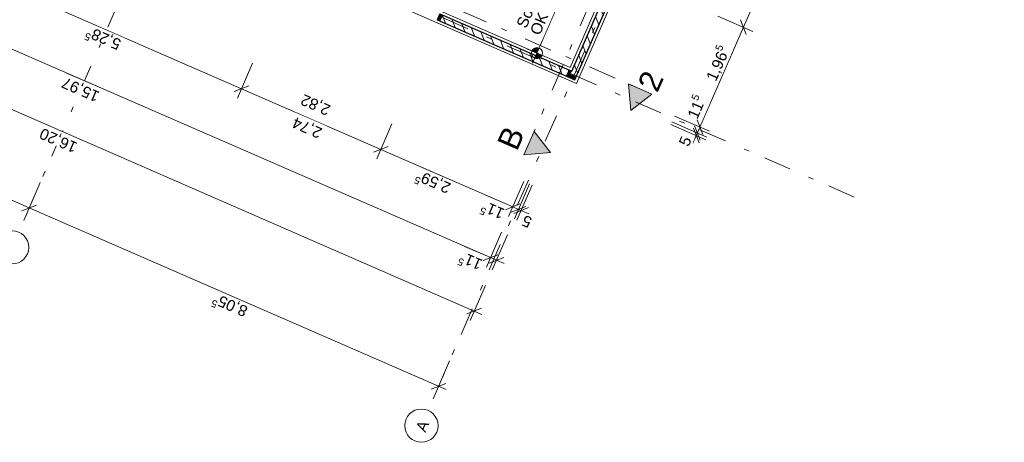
# Model space of a CAD drawing. Header units: metres. Extents: x -28 to 17.6, y -36.9 to 27.7.
# Tile 4 of 15: x -16.6 to 1.1, y -36.9 to -29.2. Entities that reach past the tile are written whole.
import ezdxf

# ---------------------------------------------------------------- set-up
doc = ezdxf.new("R2010")
doc.units = ezdxf.units.M
doc.header["$MEASUREMENT"] = 0
doc.linetypes.add('Achslinie 01', pattern=[1.166667, 0.5, -0.3, 0, -0.366667])
doc.linetypes.add('Wipeout_Contour', pattern=[1, 0, -1])
for name, color, linetype in [('00_Achsraster', 7, 'Continuous'), ('GBE_Beschriftung', 7, 'Continuous'), ('GBE_Wand_Decke_tragend_Schnitt', 7, 'Continuous'), ('GBE_Wand_Decke_tragend_Schraffur', 7, 'Continuous'), ('NEU_GBE_Bemassung_fsa', 7, 'Continuous'), ('NEU_GBE_Hoehenkoten', 7, 'Continuous'), ('NEU_GBE_Sockel', 7, 'Continuous'), ('NEU_GBE_Stuetze', 7, 'Continuous'), ('NEU_GPL_Schnittlinie', 7, 'Continuous')]:
    doc.layers.add(name, color=color, linetype=linetype)
doc.styles.add('ERSTELLTER_STIL_1', font='Arial')
doc.dimstyles.new('ERSTELLTER_STIL__1', dxfattribs={"dimtxt": 0.2, "dimasz": 0.19, "dimexe": 0.18, "dimexo": 0.5, "dimgap": 0.09, "dimtad": 1, "dimzin": 0, "dimdsep": 46, "dimtxsty": 'ERSTELLTER_STIL_1', "dimblk": 'ARROWHEAD_6', "dimblk1": 'ARROWHEAD_6', "dimblk2": 'ARROWHEAD_6', "dimcen": 0.09, "dimclrd": 7, "dimclre": 7, "dimclrt": 7, "dimazin": 0, "dimtfac": 1, "dimtdec": 4, "dimtmove": 0, "dimatfit": 3, "dimfxl": 1, "dimtolj": 1, "dimtzin": 0, "dimarcsym": 0})
doc.dimstyles.new('ERSTELLTER_STIL__2', dxfattribs={"dimtxt": 0.2, "dimasz": 0.19, "dimexe": 0.18, "dimexo": 0.5, "dimgap": 0.09, "dimtad": 1, "dimzin": 0, "dimdsep": 46, "dimtxsty": 'ERSTELLTER_STIL_1', "dimblk": 'ARROWHEAD_6', "dimblk1": 'ARROWHEAD_6', "dimblk2": 'ARROWHEAD_6', "dimcen": 0.09, "dimclrd": 8, "dimclre": 8, "dimclrt": 8, "dimazin": 0, "dimtfac": 1, "dimtdec": 4, "dimtmove": 0, "dimatfit": 3, "dimfxl": 1, "dimtolj": 1, "dimtzin": 0, "dimarcsym": 0})
doc.dimstyles.new('ERSTELLTER_STIL__3', dxfattribs={"dimtxt": 0.2, "dimasz": 0.19, "dimexe": 0.18, "dimexo": 0.5, "dimgap": 0.09, "dimtad": 1, "dimzin": 0, "dimdsep": 46, "dimtxsty": 'ERSTELLTER_STIL_1', "dimblk": 'ARROWHEAD_6', "dimblk1": 'ARROWHEAD_6', "dimblk2": 'ARROWHEAD_6', "dimcen": 0.09, "dimclrd": 7, "dimclre": 7, "dimclrt": 7, "dimazin": 0, "dimtfac": 1, "dimtdec": 4, "dimtmove": 2, "dimatfit": 3, "dimfxl": 1, "dimtolj": 1, "dimtzin": 0, "dimarcsym": 0})

# ---------------------------------------------------------------- blocks, each defined once
blk = doc.blocks.new('*D1')
at = {"layer": 'NEU_GBE_Bemassung_fsa', "color": 7, "linetype": 'Continuous', "lineweight": 13}
for p, q in [((-23.344, -28.201), (-23.07, -27.57)), ((-23.407, -27.969), (-23.269, -28.029)), ((-23.138, -27.977), (-23.401, -28.081)), ((-23.269, -28.029), (-8.417, -34.497)), ((-8.492, -34.669), (-8.218, -34.039)), ((-8.549, -34.549), (-8.286, -34.446)), ((-8.417, -34.497), (-8.28, -34.557))]:
    blk.add_line(p, q, dxfattribs=at)
at = {"color": 254, "linetype": 'Wipeout_Contour', "lineweight": 0, "ltscale": 140.759384}
blk.add_wipeout([(-15.501, -31.419), (-16.191, -31.119), (-16.298, -31.363), (-15.607, -31.664)], dxfattribs=at).dxf.layer = 'NEU_GBE_Bemassung_fsa'
at = {"layer": 'NEU_GBE_Bemassung_fsa', "color": 7, "lineweight": 13, "insert": (-15.545, -31.437), "char_height": 0.2, "attachment_point": 7, "rotation": 156.4651, "style": 'ERSTELLTER_STIL_1'}
blk.add_mtext('\\A1;{\\pql;\\fArial|b0|i0|c0|p34;16,20}', dxfattribs=at)
blk = doc.blocks.new('ARROWHEAD_6')
at = {"color": 0, "linetype": 'Continuous', "lineweight": 0}
for p, q in [((0, 0), (-1, 0)), ((-0.5, -0.5), (0.5, 0.5))]:
    blk.add_line(p, q, dxfattribs=at)
blk = doc.blocks.new('*D68')
at = {"layer": 'NEU_GBE_Bemassung_fsa', "color": 7, "linetype": 'Continuous', "lineweight": 13}
for p, q in [((-1.161, -23.865), (-2.734, -27.476)), ((-3.192, -27.276), (-2.562, -27.551)), ((-2.682, -27.607), (-2.786, -27.344)), ((-2.734, -27.476), (-3.563, -29.38)), ((-3.512, -29.512), (-3.615, -29.248))]:
    blk.add_line(p, q, dxfattribs=at)
at = {"color": 254, "linetype": 'Wipeout_Contour', "lineweight": 0, "ltscale": 114.25182}
blk.add_wipeout([(-3.295, -28.747), (-3.015, -28.104), (-3.259, -27.997), (-3.539, -28.64)], dxfattribs=at).dxf.layer = 'NEU_GBE_Bemassung_fsa'
at = {"layer": 'NEU_GBE_Bemassung_fsa', "color": 7, "lineweight": 13, "insert": (-3.276, -28.718), "char_height": 0.2, "attachment_point": 7, "rotation": 66.4651, "style": 'ERSTELLTER_STIL_1'}
blk.add_mtext('\\A1;{\\pql;\\fArial|b0|i0|c0|p34;2,07\\fArial|b0|i0|c0|p34;\\A1{\\H.66x;\\S5^  ;}}', dxfattribs=at)
blk = doc.blocks.new('*D69')
at = {"layer": 'NEU_GBE_Bemassung_fsa', "color": 7, "linetype": 'Continuous', "lineweight": 13}
for p, q in [((-2.734, -27.476), (-3.563, -29.38)), ((-4.022, -29.18), (-3.391, -29.455)), ((-3.512, -29.512), (-3.615, -29.248)), ((-3.563, -29.38), (-4.348, -31.181)), ((-4.296, -31.313), (-4.4, -31.05))]:
    blk.add_line(p, q, dxfattribs=at)
at = {"color": 254, "linetype": 'Wipeout_Contour', "lineweight": 0, "ltscale": 121.265469}
blk.add_wipeout([(-4.025, -30.423), (-3.745, -29.78), (-3.989, -29.673), (-4.269, -30.316)], dxfattribs=at).dxf.layer = 'NEU_GBE_Bemassung_fsa'
at = {"color": 254, "linetype": 'Wipeout_Contour', "lineweight": 0, "ltscale": 124.662661}
blk.add_wipeout([(-4.327, -31.118), (-4.147, -30.703), (-4.391, -30.596), (-4.572, -31.011)], dxfattribs=at).dxf.layer = 'NEU_GBE_Bemassung_fsa'
at = {"layer": 'NEU_GBE_Bemassung_fsa', "color": 7, "lineweight": 13, "char_height": 0.2, "attachment_point": 7, "rotation": 66.4651, "style": 'ERSTELLTER_STIL_1'}
for s, insert in [('\\A1;{\\pql;\\fArial|b0|i0|c0|p34;1,96\\fArial|b0|i0|c0|p34;\\A1{\\H.66x;\\S5^  ;}}', (-4.006, -30.394)), ('\\A1;{\\pql;\\fArial|b0|i0|c0|p34;11\\fArial|b0|i0|c0|p34;\\A1{\\H.66x;\\S5^  ;}}', (-4.343, -31.075))]:
    blk.add_mtext(s, dxfattribs=dict(at, insert=insert))
blk = doc.blocks.new('*D70')
at = {"layer": 'NEU_GBE_Bemassung_fsa', "color": 7, "linetype": 'Continuous', "lineweight": 13}
for p, q in [((-3.563, -29.38), (-4.348, -31.181)), ((-4.806, -30.982), (-4.176, -31.256)), ((-4.296, -31.313), (-4.4, -31.05)), ((-4.362, -31.464), (-4.466, -31.201)), ((-4.446, -31.155), (-4.342, -31.418)), ((-4.348, -31.181), (-4.394, -31.287))]:
    blk.add_line(p, q, dxfattribs=at)
blk = doc.blocks.new('*D71')
at = {"layer": 'NEU_GBE_Bemassung_fsa', "color": 7, "linetype": 'Continuous', "lineweight": 13}
for p, q in [((-4.872, -31.133), (-4.242, -31.408)), ((-4.852, -31.087), (-4.222, -31.362)), ((-4.362, -31.464), (-4.466, -31.201)), ((-4.446, -31.155), (-4.342, -31.418)), ((-4.348, -31.181), (-4.394, -31.287)), ((-4.414, -31.333), (-4.474, -31.47)), ((-4.394, -31.287), (-4.414, -31.333))]:
    blk.add_line(p, q, dxfattribs=at)
at = {"color": 254, "linetype": 'Wipeout_Contour', "lineweight": 0, "ltscale": 127.108658}
blk.add_wipeout([(-4.534, -31.592), (-4.446, -31.391), (-4.691, -31.284), (-4.779, -31.486)], dxfattribs=at).dxf.layer = 'NEU_GBE_Bemassung_fsa'
at = {"layer": 'NEU_GBE_Bemassung_fsa', "color": 7, "lineweight": 13, "insert": (-4.551, -31.548), "char_height": 0.2, "attachment_point": 7, "rotation": 66.4651, "style": 'ERSTELLTER_STIL_1'}
blk.add_mtext('\\A1;{\\pql;\\fArial|b0|i0|c0|p34;5}', dxfattribs=at)
blk = doc.blocks.new('*D75')
at = {"layer": 'NEU_GBE_Bemassung_fsa', "color": 7, "linetype": 'Continuous', "lineweight": 13}
for p, q in [((-20.053, -27.453), (-19.778, -26.823)), ((-19.846, -27.229), (-20.109, -27.333)), ((-19.978, -27.281), (-17.458, -28.379)), ((-17.533, -28.55), (-17.258, -27.92)), ((-17.326, -28.327), (-17.589, -28.43)), ((-17.458, -28.379), (-12.614, -30.488))]:
    blk.add_line(p, q, dxfattribs=at)
at = {"color": 254, "linetype": 'Wipeout_Contour', "lineweight": 0, "ltscale": 134.708619}
blk.add_wipeout([(-18.445, -27.956), (-18.996, -27.716), (-19.102, -27.961), (-18.552, -28.201)], dxfattribs=at).dxf.layer = 'NEU_GBE_Bemassung_fsa'
at = {"layer": 'NEU_GBE_Bemassung_fsa', "color": 7, "lineweight": 13, "insert": (-18.489, -27.973), "char_height": 0.2, "attachment_point": 7, "rotation": 156.4651, "style": 'ERSTELLTER_STIL_1'}
blk.add_mtext('\\A1;{\\pql;\\fArial|b0|i0|c0|p34;2,75}', dxfattribs=at)
blk = doc.blocks.new('*D76')
at = {"layer": 'NEU_GBE_Bemassung_fsa', "color": 7, "linetype": 'Continuous', "lineweight": 13}
for p, q in [((-17.533, -28.55), (-17.258, -27.92)), ((-17.326, -28.327), (-17.589, -28.43)), ((-17.458, -28.379), (-12.614, -30.488)), ((-12.483, -30.436), (-12.746, -30.54))]:
    blk.add_line(p, q, dxfattribs=at)
at = {"color": 254, "linetype": 'Wipeout_Contour', "lineweight": 0, "ltscale": 132.770831}
blk.add_wipeout([(-14.717, -29.579), (-15.36, -29.299), (-15.467, -29.544), (-14.824, -29.824)], dxfattribs=at).dxf.layer = 'NEU_GBE_Bemassung_fsa'
at = {"layer": 'NEU_GBE_Bemassung_fsa', "color": 7, "lineweight": 13, "insert": (-14.746, -29.561), "char_height": 0.2, "attachment_point": 7, "rotation": 156.4651, "style": 'ERSTELLTER_STIL_1'}
blk.add_mtext('\\A1;{\\pql;\\fArial|b0|i0|c0|p34;5,28\\fArial|b0|i0|c0|p34;\\A1{\\H.66x;\\S5^  ;}}', dxfattribs=at)
blk = doc.blocks.new('*D77')
at = {"layer": 'NEU_GBE_Bemassung_fsa', "color": 7, "linetype": 'Continuous', "lineweight": 13}
for p, q in [((-17.458, -28.379), (-12.614, -30.488)), ((-12.689, -30.66), (-12.415, -30.03)), ((-12.483, -30.436), (-12.746, -30.54)), ((-12.614, -30.488), (-10.102, -31.582)), ((-9.97, -31.531), (-10.234, -31.634))]:
    blk.add_line(p, q, dxfattribs=at)
at = {"color": 254, "linetype": 'Wipeout_Contour', "lineweight": 0, "ltscale": 132.759332}
blk.add_wipeout([(-11.085, -31.161), (-11.636, -30.921), (-11.743, -31.166), (-11.192, -31.406)], dxfattribs=at).dxf.layer = 'NEU_GBE_Bemassung_fsa'
at = {"layer": 'NEU_GBE_Bemassung_fsa', "color": 7, "lineweight": 13, "insert": (-11.129, -31.178), "char_height": 0.2, "attachment_point": 7, "rotation": 156.4651, "style": 'ERSTELLTER_STIL_1'}
blk.add_mtext('\\A1;{\\pql;\\fArial|b0|i0|c0|p34;2,74}', dxfattribs=at)
blk = doc.blocks.new('*D78')
at = {"layer": 'NEU_GBE_Bemassung_fsa', "color": 7, "linetype": 'Continuous', "lineweight": 13}
for p, q in [((-12.614, -30.488), (-10.102, -31.582)), ((-10.177, -31.754), (-9.902, -31.124)), ((-9.97, -31.531), (-10.234, -31.634)), ((-10.102, -31.582), (-7.724, -32.618)), ((-7.593, -32.566), (-7.856, -32.67))]:
    blk.add_line(p, q, dxfattribs=at)
at = {"color": 254, "linetype": 'Wipeout_Contour', "lineweight": 0, "ltscale": 133.718261}
blk.add_wipeout([(-8.771, -32.169), (-9.414, -31.889), (-9.521, -32.134), (-8.877, -32.414)], dxfattribs=at).dxf.layer = 'NEU_GBE_Bemassung_fsa'
at = {"color": 254, "linetype": 'Wipeout_Contour', "lineweight": 0, "ltscale": 134.437133}
blk.add_wipeout([(-7.788, -32.597), (-8.203, -32.417), (-8.309, -32.661), (-7.894, -32.842)], dxfattribs=at).dxf.layer = 'NEU_GBE_Bemassung_fsa'
at = {"layer": 'NEU_GBE_Bemassung_fsa', "color": 7, "lineweight": 13, "char_height": 0.2, "attachment_point": 7, "rotation": 156.4651, "style": 'ERSTELLTER_STIL_1'}
for s, insert in [('\\A1;{\\pql;\\fArial|b0|i0|c0|p34;2,59\\fArial|b0|i0|c0|p34;\\A1{\\H.66x;\\S5^  ;}}', (-8.799, -32.151)), ('\\A1;{\\pql;\\fArial|b0|i0|c0|p34;11\\fArial|b0|i0|c0|p34;\\A1{\\H.66x;\\S5^  ;}}', (-7.831, -32.613))]:
    blk.add_mtext(s, dxfattribs=dict(at, insert=insert))
blk = doc.blocks.new('*D79')
at = {"layer": 'NEU_GBE_Bemassung_fsa', "color": 7, "linetype": 'Continuous', "lineweight": 13}
for p, q in [((-10.102, -31.582), (-7.724, -32.618)), ((-7.799, -32.79), (-7.525, -32.159)), ((-7.593, -32.566), (-7.856, -32.67)), ((-7.75, -32.716), (-7.487, -32.612)), ((-7.724, -32.618), (-7.619, -32.664)), ((-7.441, -32.632), (-7.705, -32.736))]:
    blk.add_line(p, q, dxfattribs=at)
blk = doc.blocks.new('*D80')
at = {"layer": 'NEU_GBE_Bemassung_fsa', "color": 7, "linetype": 'Continuous', "lineweight": 13}
for p, q in [((-7.694, -32.836), (-7.419, -32.205)), ((-7.648, -32.856), (-7.373, -32.225)), ((-7.75, -32.716), (-7.487, -32.612)), ((-7.724, -32.618), (-7.619, -32.664)), ((-7.441, -32.632), (-7.705, -32.736)), ((-7.619, -32.664), (-7.573, -32.684)), ((-7.573, -32.684), (-7.435, -32.744))]:
    blk.add_line(p, q, dxfattribs=at)
at = {"color": 254, "linetype": 'Wipeout_Contour', "lineweight": 0, "ltscale": 134.885913}
blk.add_wipeout([(-7.313, -32.804), (-7.515, -32.716), (-7.621, -32.961), (-7.42, -33.049)], dxfattribs=at).dxf.layer = 'NEU_GBE_Bemassung_fsa'
at = {"layer": 'NEU_GBE_Bemassung_fsa', "color": 7, "lineweight": 13, "insert": (-7.357, -32.821), "char_height": 0.2, "attachment_point": 7, "rotation": 156.4651, "style": 'ERSTELLTER_STIL_1'}
blk.add_mtext('\\A1;{\\pql;\\fArial|b0|i0|c0|p34;5}', dxfattribs=at)
blk = doc.blocks.new('*D81')
at = {"layer": 'NEU_GBE_Bemassung_fsa', "color": 7, "linetype": 'Continuous', "lineweight": 13}
for p, q in [((-22.945, -27.284), (-22.671, -26.654)), ((-22.84, -27.33), (-22.565, -26.7)), ((-23.008, -27.052), (-22.87, -27.112)), ((-22.739, -27.06), (-23.002, -27.164)), ((-22.633, -27.106), (-22.896, -27.21)), ((-22.87, -27.112), (-22.765, -27.158)), ((-22.765, -27.158), (-8.124, -33.535))]:
    blk.add_line(p, q, dxfattribs=at)
blk = doc.blocks.new('*D82')
at = {"layer": 'NEU_GBE_Bemassung_fsa', "color": 7, "linetype": 'Continuous', "lineweight": 13}
for p, q in [((-22.633, -27.106), (-22.896, -27.21)), ((-22.765, -27.158), (-8.124, -33.535)), ((-8.255, -33.586), (-7.992, -33.483))]:
    blk.add_line(p, q, dxfattribs=at)
at = {"color": 254, "linetype": 'Wipeout_Contour', "lineweight": 0, "ltscale": 142.066123}
blk.add_wipeout([(-22.32, -27.367), (-22.752, -27.178), (-22.866, -27.44), (-22.434, -27.629)], dxfattribs=at).dxf.layer = 'NEU_GBE_Bemassung_fsa'
at = {"color": 254, "linetype": 'Wipeout_Contour', "lineweight": 0, "ltscale": 136.766469}
blk.add_wipeout([(-15.101, -30.503), (-15.792, -30.202), (-15.899, -30.447), (-15.208, -30.747)], dxfattribs=at).dxf.layer = 'NEU_GBE_Bemassung_fsa'
at = {"color": 254, "linetype": 'Wipeout_Contour', "lineweight": 0, "ltscale": 138.381516}
blk.add_wipeout([(-8.187, -33.514), (-8.602, -33.333), (-8.709, -33.578), (-8.294, -33.759)], dxfattribs=at).dxf.layer = 'NEU_GBE_Bemassung_fsa'
at = {"layer": 'NEU_GBE_Bemassung_fsa', "color": 7, "lineweight": 13, "char_height": 0.2, "attachment_point": 7, "rotation": 156.4651, "style": 'ERSTELLTER_STIL_1'}
for s, insert in [('\\A1;{\\pql;\\fArial|b0|i0|c0|p34;11\\fArial|b0|i0|c0|p34;\\A1{\\H.66x;\\S5^  ;}}', (-22.376, -27.387)), ('\\A1;{\\pql;\\fArial|b0|i0|c0|p34;15,97}', (-15.145, -30.52)), ('\\A1;{\\pql;\\fArial|b0|i0|c0|p34;11\\fArial|b0|i0|c0|p34;\\A1{\\H.66x;\\S5^  ;}}', (-8.23, -33.529))]:
    blk.add_mtext(s, dxfattribs=dict(at, insert=insert))
blk = doc.blocks.new('*D83')
at = {"layer": 'NEU_GBE_Bemassung_fsa', "color": 7, "linetype": 'Continuous', "lineweight": 13}
for p, q in [((-22.765, -27.158), (-8.124, -33.535)), ((-8.198, -33.707), (-7.924, -33.076)), ((-8.093, -33.753), (-7.818, -33.122)), ((-8.255, -33.586), (-7.992, -33.483)), ((-7.887, -33.529), (-8.15, -33.632)), ((-8.124, -33.535), (-8.018, -33.581)), ((-8.018, -33.581), (-7.881, -33.641))]:
    blk.add_line(p, q, dxfattribs=at)
blk = doc.blocks.new('*D84')
at = {"layer": '00_Achsraster', "color": 8, "linetype": 'Continuous', "lineweight": 18}
for p, q in [((-24.016, -29.886), (-23.741, -29.255)), ((-23.953, -29.367), (-23.816, -29.427)), ((-23.684, -29.376), (-23.947, -29.479)), ((-23.816, -29.427), (-16.444, -32.638)), ((-16.519, -32.81), (-16.244, -32.18)), ((-16.312, -32.586), (-16.576, -32.69)), ((-16.444, -32.638), (-9.061, -35.854))]:
    blk.add_line(p, q, dxfattribs=at)
at = {"color": 254, "linetype": 'Wipeout_Contour', "lineweight": 0, "ltscale": 148.513956}
blk.add_wipeout([(-19.86, -31.16), (-20.407, -30.922), (-20.511, -31.162), (-19.965, -31.4)], dxfattribs=at).dxf.layer = '00_Achsraster'
at = {"layer": '00_Achsraster', "color": 8, "lineweight": 18, "insert": (-19.901, -31.176), "char_height": 0.2, "attachment_point": 7, "rotation": 156.4651, "style": 'ERSTELLTER_STIL_1'}
blk.add_mtext('\\A1;{\\pql;\\fArial|b0|i0|c0|p34;8,04}', dxfattribs=at)
blk = doc.blocks.new('*D85')
at = {"layer": '00_Achsraster', "color": 8, "linetype": 'Continuous', "lineweight": 18}
for p, q in [((-16.312, -32.586), (-16.576, -32.69)), ((-16.444, -32.638), (-9.061, -35.854)), ((-9.136, -36.025), (-8.862, -35.395)), ((-9.193, -35.905), (-8.93, -35.802)), ((-9.061, -35.854), (-8.924, -35.913))]:
    blk.add_line(p, q, dxfattribs=at)
at = {"color": 254, "linetype": 'Wipeout_Contour', "lineweight": 0, "ltscale": 146.739424}
blk.add_wipeout([(-12.437, -34.393), (-13.076, -34.115), (-13.18, -34.355), (-12.542, -34.633)], dxfattribs=at).dxf.layer = '00_Achsraster'
at = {"layer": '00_Achsraster', "color": 8, "lineweight": 18, "insert": (-12.462, -34.374), "char_height": 0.2, "attachment_point": 7, "rotation": 156.4651, "style": 'ERSTELLTER_STIL_1'}
blk.add_mtext('\\A1;{\\pql;\\fArial|b0|i0|c0|p34;8,05\\fArial|b0|i0|c0|p34;\\A1{\\H.66x;\\S5^  ;}}', dxfattribs=at)

msp = doc.modelspace()

# ---------------------------------------------------------------- hatches: boundary and pattern name
at = {"layer": 'GBE_Wand_Decke_tragend_Schraffur', "linetype": 'Continuous', "lineweight": 13}
h = msp.add_hatch(dxfattribs=at)
h.set_pattern_fill('MW_Ziegel_0001', style=0, pattern_type=2)
h.set_pattern_definition([(111.465, (-6.83805, -30.22152), (0.1256365, 0.049401), [])])
h.paths.add_polyline_path([(-9.084, -29.244), (-6.6, -30.325), (-5.77, -28.419), (-5.875, -28.373), (-6.66, -30.174), (-9.038, -29.139)])
at = {"layer": 'NEU_GBE_Stuetze', "linetype": 'Continuous', "lineweight": 13}
for points in [[(-9.038, -29.139), (-9.084, -29.244), (-9.029, -29.268), (-8.983, -29.163)], [(-6.717, -30.15), (-6.763, -30.255), (-6.706, -30.28), (-6.66, -30.174)], [(-6.682, -30.225), (-6.706, -30.28), (-6.601, -30.326), (-6.577, -30.271)]]:
    msp.add_hatch(color=7, dxfattribs=at).paths.add_polyline_path(points)

# ---------------------------------------------------------------- linework, layer by layer
at = {"layer": '00_Achsraster', "color": 8, "linetype": 'Achslinie 01', "lineweight": 18}
for p, q in [((8.441, 24.499), (-16.634, -33.074)), ((15.824, 21.283), (-9.251, -36.289)), ((-1.566, -32.442), (-27.429, -21.177))]:
    msp.add_line(p, q, dxfattribs=at)
at = {"layer": '00_Achsraster', "color": 8, "linetype": 'Continuous', "lineweight": 18}
for centre in [(-16.753, -33.349), (-9.371, -36.564)]:
    msp.add_circle(centre, 0.3, dxfattribs=at)
at = {"layer": 'GBE_Wand_Decke_tragend_Schnitt', "color": 7, "linetype": 'Continuous', "lineweight": 25}
msp.add_line((-9.038, -29.139), (-9.084, -29.244), dxfattribs=at)
for points in [[(-9.038, -29.139), (-6.66, -30.174), (-5.875, -28.373)], [(-9.084, -29.244), (-6.601, -30.326), (-5.77, -28.419)]]:
    msp.add_lwpolyline(points, dxfattribs=at)
at = {"layer": 'NEU_GBE_Sockel', "color": 9, "linetype": 'Continuous', "lineweight": 18}
for points in [[(-1.555, 20.137), (-2.22, 20.427), (-21.518, -23.883), (-6.575, -30.392), (12.724, 13.918), (12.055, 14.21)], [(-1.641, 19.94), (-2.109, 20.144), (-21.235, -23.772), (-6.686, -30.109), (12.441, 13.807), (11.969, 14.012)]]:
    msp.add_lwpolyline(points, dxfattribs=at)

# ---------------------------------------------------------------- texts
at = {"layer": '00_Achsraster', "color": 8, "linetype": 'Continuous', "lineweight": 18, "insert": (-9.299, -36.698), "char_height": 0.2, "attachment_point": 7, "rotation": 66.4651, "style": 'ERSTELLTER_STIL_1'}
msp.add_mtext('\\A1;{\\pql;\\fArial|b0|i0|c0|p34;A}', dxfattribs=at)

# ---------------------------------------------------------------- next in the draw order: dimensions: what is measured, and where the dimension line sits
at = {"layer": 'NEU_GBE_Bemassung_fsa', "color": 7, "linetype": 'Continuous', "lineweight": 13}
for base, p1, p2, angle, picture, middle, turn in [((-8.417, -34.497), (-21.453, -23.857), (-6.601, -30.326), 336.4651, '*D1', (-15.909, -31.387), 156.4651), ((-3.563, -29.38), (-4.941, -26.515), (-5.77, -28.419), 246.4651, '*D68', (-3.195, -28.184), 66.4651)]:
    dim = msp.add_linear_dim(base=base, p1=p1, p2=p2, angle=angle, dimstyle='ERSTELLTER_STIL__1', dxfattribs=at)
    dim.commit()
    dim.dimension.update_dxf_attribs({"geometry": picture, "text_midpoint": middle, "dimtype": 160, "text_rotation": turn})

# ---------------------------------------------------------------- next in the draw order: dimensions: what is measured, and where the dimension line sits
for base, p1, p2, angle, picture, middle, turn in [((-17.458, -28.379), (-18.959, -24.943), (-16.439, -26.041), 336.4651, '*D75', (-18.781, -27.955), 156.4651), ((-4.34794, -31.18144), (-5.76998, -28.4188), (-6.66006, -30.17443), 246.46509, '*D69', (-3.92501, -29.85979), 66.46509)]:
    dim = msp.add_linear_dim(base=base, p1=p1, p2=p2, angle=angle, dimstyle='ERSTELLTER_STIL__1', dxfattribs=at)
    dim.commit()
    dim.dimension.update_dxf_attribs({"geometry": picture, "text_midpoint": middle, "dimtype": 160, "text_rotation": turn})

# ---------------------------------------------------------------- next in the draw order: dimensions: what is measured, and where the dimension line sits
for base, p1, p2, angle, picture, middle, turn in [((-12.614, -30.488), (-16.439, -26.041), (-11.596, -28.15), 336.4651, '*D76', (-15.28, -29.48), 156.4651), ((-4.394, -31.287), (-6.66, -30.174), (-6.601, -30.326), 246.4651, '*D70', (-4.275, -30.663), 66.4651)]:
    dim = msp.add_linear_dim(base=base, p1=p1, p2=p2, angle=angle, dimstyle='ERSTELLTER_STIL__1', dxfattribs=at)
    dim.commit()
    dim.dimension.update_dxf_attribs({"geometry": picture, "text_midpoint": middle, "dimtype": 160, "text_rotation": turn})

# ---------------------------------------------------------------- next in the draw order: dimensions: what is measured, and where the dimension line sits
for base, p1, p2, angle, picture, middle, turn in [((-10.102, -31.582), (-11.596, -28.15), (-9.084, -29.244), 336.4651, '*D77', (-11.421, -31.16), 156.4651), ((-4.414, -31.333), (-6.601, -30.326), (-6.575, -30.392), 246.4651, '*D71', (-4.612, -31.436), 66.4651)]:
    dim = msp.add_linear_dim(base=base, p1=p1, p2=p2, angle=angle, dimstyle='ERSTELLTER_STIL__1', dxfattribs=at)
    dim.commit()
    dim.dimension.update_dxf_attribs({"geometry": picture, "text_midpoint": middle, "dimtype": 160, "text_rotation": turn})

# ---------------------------------------------------------------- next in the draw order: hatches: boundary and pattern name
at = {"layer": 'NEU_GPL_Schnittlinie', "linetype": 'Continuous', "lineweight": 18, "true_color": 0x0073a8}
msp.add_hatch(color=144, dxfattribs=at).paths.add_polyline_path([(-5.634, -30.403), (-5.216, -30.585), (-5.593, -30.879)])

# ---------------------------------------------------------------- next in the draw order: linework, layer by layer
at = {"layer": 'NEU_GPL_Schnittlinie', "color": 144, "linetype": 'Continuous', "lineweight": 18, "true_color": 0x0073a8, "flags": 128}
msp.add_lwpolyline([(-5.634, -30.403), (-5.216, -30.585), (-5.593, -30.879)], close=True, dxfattribs=at)

# ---------------------------------------------------------------- next in the draw order: texts
at = {"layer": 'NEU_GPL_Schnittlinie', "color": 144, "linetype": 'Continuous', "lineweight": 18, "true_color": 0x0073a8, "insert": (-5.359, -30.129), "char_height": 0.4, "attachment_point": 3, "rotation": 66.4651, "style": 'ERSTELLTER_STIL_1'}
msp.add_mtext('\\A1;{\\pqr;\\fArial|b0|i0|c0|p34;2}', dxfattribs=at)

# ---------------------------------------------------------------- next in the draw order: dimensions: what is measured, and where the dimension line sits
at = {"layer": 'NEU_GBE_Bemassung_fsa', "color": 7, "linetype": 'Continuous', "lineweight": 13}
dim = msp.add_linear_dim(base=(-7.724, -32.618), p1=(-9.084, -29.244), p2=(-6.66, -30.174), angle=336.4651, dimstyle='ERSTELLTER_STIL__1', dxfattribs=at)
dim.commit()
dim.dimension.update_dxf_attribs({"geometry": '*D78', "text_midpoint": (-9.334, -32.069), "dimtype": 160, "text_rotation": 156.4651})

# ---------------------------------------------------------------- next in the draw order: dimensions: what is measured, and where the dimension line sits
for base, p1, p2, angle, dimstyle, picture, middle, turn in [((-22.76474, -27.15792), (-21.45258, -23.85717), (-21.30123, -23.79766), 336.46509, 'ERSTELLTER_STIL__3', '*D81', (-22.78772, -27.31879), 156.46509), ((-7.6188, -32.6638), (-6.6601, -30.1744), (-6.6005, -30.3258), 336.4651, 'ERSTELLTER_STIL__1', '*D79', (-8.2431, -32.5446), 156.4651)]:
    dim = msp.add_linear_dim(base=base, p1=p1, p2=p2, angle=angle, dimstyle=dimstyle, dxfattribs=at)
    dim.commit()
    dim.dimension.update_dxf_attribs({"geometry": picture, "text_midpoint": middle, "dimtype": 160, "text_rotation": turn})

# ---------------------------------------------------------------- next in the draw order: dimensions: what is measured, and where the dimension line sits
dim = msp.add_linear_dim(base=(-7.573, -32.684), p1=(-6.601, -30.326), p2=(-6.575, -30.392), angle=336.4651, dimstyle='ERSTELLTER_STIL__1', dxfattribs=at)
dim.commit()
dim.dimension.update_dxf_attribs({"geometry": '*D80', "text_midpoint": (-7.469, -32.882), "dimtype": 160, "text_rotation": 156.4651})

# ---------------------------------------------------------------- next in the draw order: dimensions: what is measured, and where the dimension line sits
dim = msp.add_linear_dim(base=(-8.124, -33.535), p1=(-21.301, -23.798), p2=(-6.66, -30.174), angle=336.4651, dimstyle='ERSTELLTER_STIL__1', dxfattribs=at)
dim.commit()
dim.dimension.update_dxf_attribs({"geometry": '*D82', "text_midpoint": (-15.509, -30.471), "dimtype": 160, "text_rotation": 156.4651})

# ---------------------------------------------------------------- next in the draw order: hatches: boundary and pattern name
at = {"layer": 'NEU_GBE_Hoehenkoten', "linetype": 'Continuous', "lineweight": 13}
for points in [[(-7.287, -29.847), (-7.247, -29.755), (-7.285, -29.747), (-7.324, -29.754), (-7.357, -29.775), (-7.379, -29.807)], [(-7.287, -29.847), (-7.327, -29.938), (-7.289, -29.947), (-7.25, -29.94), (-7.218, -29.919), (-7.195, -29.887)]]:
    msp.add_hatch(color=7, dxfattribs=at).paths.add_polyline_path(points)
at = {"layer": 'NEU_GPL_Schnittlinie', "linetype": 'Continuous', "lineweight": 18, "true_color": 0x0073a8}
msp.add_hatch(color=144, dxfattribs=at).paths.add_polyline_path([(-7.521, -31.679), (-7.339, -31.26), (-7.045, -31.637)])

# ---------------------------------------------------------------- next in the draw order: linework, layer by layer
at = {"layer": 'NEU_GBE_Hoehenkoten', "color": 7, "linetype": 'Continuous', "lineweight": 13}
for p, q in [((-7.367, -30.03), (-6.765, -28.649)), ((-7.104, -29.927), (-7.47, -29.767))]:
    msp.add_line(p, q, dxfattribs=at)
msp.add_circle((-7.287, -29.847), 0.1, dxfattribs=at)
at = {"layer": 'NEU_GPL_Schnittlinie', "color": 144, "linetype": 'Continuous', "lineweight": 18, "true_color": 0x0073a8, "flags": 128}
msp.add_lwpolyline([(-7.521, -31.679), (-7.339, -31.26), (-7.045, -31.637)], close=True, dxfattribs=at)

# ---------------------------------------------------------------- next in the draw order: texts
at = {"layer": 'NEU_GPL_Schnittlinie', "color": 144, "linetype": 'Continuous', "lineweight": 18, "true_color": 0x0073a8, "insert": (-7.868, -31.129), "char_height": 0.4, "attachment_point": 3, "rotation": 66.4651, "style": 'ERSTELLTER_STIL_1'}
msp.add_mtext('\\A1;{\\pqr;\\fArial|b0|i0|c0|p34;B}', dxfattribs=at)

# ---------------------------------------------------------------- next in the draw order: dimensions: what is measured, and where the dimension line sits
at = {"layer": 'NEU_GBE_Bemassung_fsa', "color": 7, "linetype": 'Continuous', "lineweight": 13}
dim = msp.add_linear_dim(base=(-8.0181, -33.5806), p1=(-6.6601, -30.1744), p2=(-6.6005, -30.3258), angle=336.4651, dimstyle='ERSTELLTER_STIL__1', dxfattribs=at)
dim.commit()
dim.dimension.update_dxf_attribs({"geometry": '*D83', "text_midpoint": (-8.6424, -33.4614), "dimtype": 160, "text_rotation": 156.4651})

# ---------------------------------------------------------------- next in the draw order: dimensions: what is measured, and where the dimension line sits
at = {"layer": '00_Achsraster', "color": 8, "linetype": 'Continuous', "lineweight": 18}
dim = msp.add_linear_dim(base=(-16.444, -32.638), p1=(-24.006, -29.863), p2=(-15.009, -29.343), angle=336.4651, dimstyle='ERSTELLTER_STIL__2', dxfattribs=at)
dim.commit()
dim.dimension.update_dxf_attribs({"geometry": '*D84', "text_midpoint": (-20.193, -31.158), "dimtype": 160, "text_rotation": 156.4651})

# ---------------------------------------------------------------- next in the draw order: wipeouts: each hides what was drawn before it
at = {"color": 254, "linetype": 'Wipeout_Contour', "lineweight": 0, "ltscale": 119.642681}
msp.add_wipeout([(-7.187, -29.6), (-6.758, -28.616), (-7.003, -28.509), (-7.431, -29.493)], dxfattribs=at).dxf.layer = 'NEU_GBE_Hoehenkoten'

# ---------------------------------------------------------------- next in the draw order: linework, layer by layer
at = {"layer": 'NEU_GPL_Schnittlinie', "color": 144, "linetype": 'Achslinie 01', "lineweight": 18, "true_color": 0x0073a8}
msp.add_line((-7.521, -31.679), (13.742, 17.169), dxfattribs=at)

# ---------------------------------------------------------------- next in the draw order: texts
at = {"layer": 'GBE_Beschriftung', "color": 7, "linetype": 'Continuous', "lineweight": 13, "insert": (-7.666, -29.334), "char_height": 0.2, "attachment_point": 1, "rotation": 66.4651, "style": 'ERSTELLTER_STIL_1'}
msp.add_mtext('\\A1;{\\pql;\\fArial|b0|i0|c0|p34;Sockel}', dxfattribs=at)
at = {"layer": 'NEU_GBE_Hoehenkoten', "color": 7, "lineweight": 13, "insert": (-7.204, -29.556), "char_height": 0.2, "attachment_point": 7, "rotation": 66.4651, "style": 'ERSTELLTER_STIL_1'}
msp.add_mtext('\\A1;{\\pql;\\fArial|b0|i0|c0|p34;OK 0,14}', dxfattribs=at)

# ---------------------------------------------------------------- next in the draw order: dimensions: what is measured, and where the dimension line sits
at = {"layer": '00_Achsraster', "color": 8, "linetype": 'Continuous', "lineweight": 18}
dim = msp.add_linear_dim(base=(-9.061, -35.854), p1=(-15.009, -29.343), p2=(-9.061, -35.854), angle=336.4651, dimstyle='ERSTELLTER_STIL__2', dxfattribs=at)
dim.commit()
dim.dimension.update_dxf_attribs({"geometry": '*D85', "text_midpoint": (-12.997, -34.292), "dimtype": 160, "text_rotation": 156.4651})

# ---------------------------------------------------------------- next in the draw order: linework, layer by layer
at = {"layer": 'NEU_GPL_Schnittlinie', "color": 144, "linetype": 'Achslinie 01', "lineweight": 18, "true_color": 0x0073a8}
msp.add_line((-22.595, -23.016), (-5.216, -30.585), dxfattribs=at)

# ---------------------------------------------------------------- next in the draw order: texts
at = {"layer": 'GBE_Beschriftung', "color": 7, "linetype": 'Continuous', "lineweight": 100, "insert": (-10.977, -30.765), "char_height": 0.2, "attachment_point": 7, "rotation": 156.4651, "style": 'ERSTELLTER_STIL_1'}
msp.add_mtext('\\A1;{\\pql;\\fArial|b0|i0|c0|p34;2,82}', dxfattribs=at)

doc.saveas('drawing.dxf')
